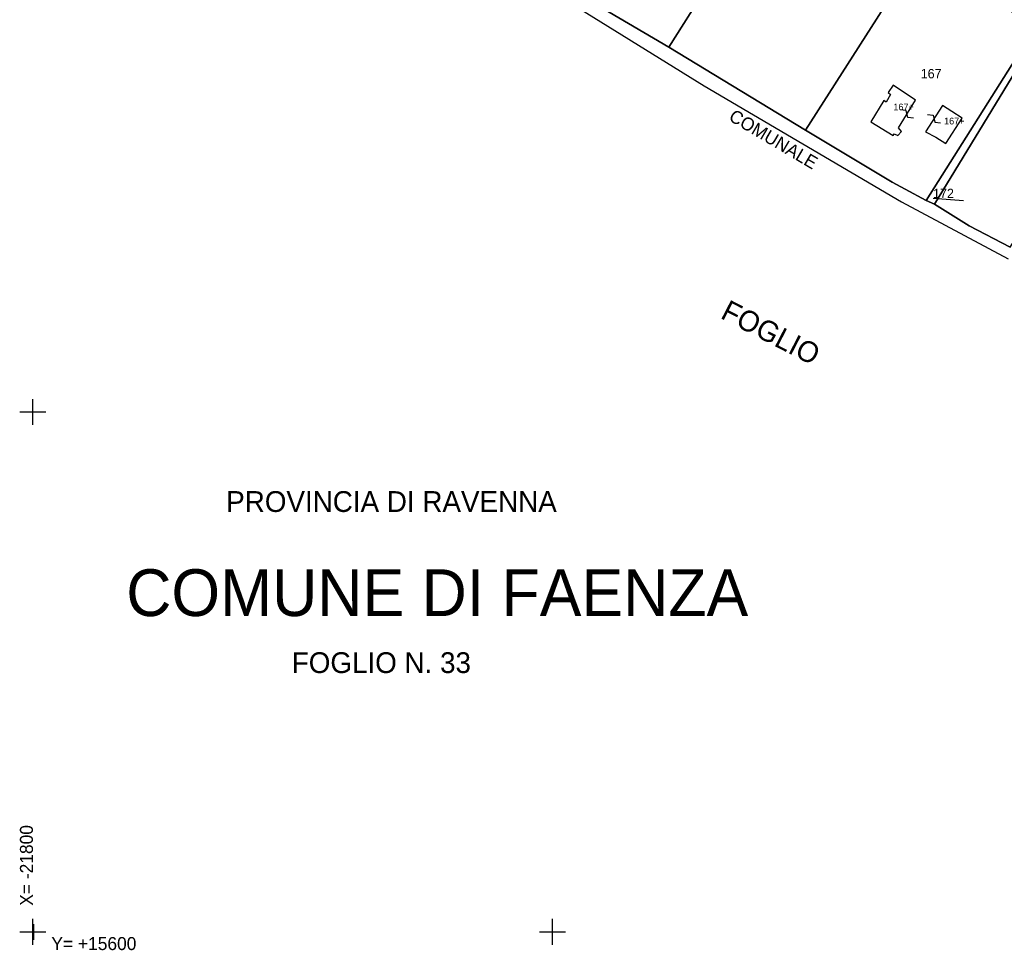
# Model space of a CAD drawing. Header units: metres. Extents: x 15595 to 16725, y -21807 to -20093.
# Tile 1 of 7: x 15595 to 15974, y -21807 to -21449. Entities that reach past the tile are written whole.
import ezdxf

# ---------------------------------------------------------------- set-up
doc = ezdxf.new("R2010")
doc.units = ezdxf.units.M
doc.linetypes.add('CONTINUA', pattern=[0])
doc.linetypes.add('FRECCETTA', pattern=[1, -1])
for name, color, linetype in [('CONFINE', 3, 'CONTINUA'), ('FABBRICATI', 1, 'CONTINUA'), ('PARTICELLE', 7, 'CONTINUA'), ('SIMBOLI', 6, 'CONTINUA'), ('STRADE', 8, 'CONTINUA'), ('TESTI', 3, 'CONTINUA')]:
    doc.layers.add(name, color=color, linetype=linetype)

# ---------------------------------------------------------------- blocks, each defined once
blk = doc.blocks.new('1', base_point=(5, 5))
at = {"layer": 'SIMBOLI'}
for p, q in [((5, 2), (5, 8)), ((2, 5), (8, 5))]:
    blk.add_line(p, q, dxfattribs=at)
blk = doc.blocks.new('3', base_point=(5, 5))
at = {"layer": 'SIMBOLI'}
for p, q in [((5, 0), (5, 10)), ((0, 5), (10, 5))]:
    blk.add_line(p, q, dxfattribs=at)
blk = doc.blocks.new('9', base_point=(5, 5))
at = {"layer": 'SIMBOLI'}
for p, q in [((2, 5), (4, 6)), ((4, 6), (6, 4)), ((6, 4), (8, 5))]:
    blk.add_line(p, q, dxfattribs=at)

msp = doc.modelspace()

# ---------------------------------------------------------------- linework, layer by layer
at = {"layer": 'CONFINE'}
msp.add_lwpolyline([(15801.403, -21439.069), (15858.258, -21474.435), (15934.314, -21519.141), (15975.246, -21541.109)], dxfattribs=at)
at = {"layer": 'FABBRICATI'}
for points in [[(15930.031, -21477.804), (15928.367, -21480.745), (15927.407, -21480.139), (15922.415, -21488.305), (15931.006, -21493.56), (15931.409, -21492.951), (15932.875, -21493.658), (15934.237, -21492.084), (15933.074, -21490.668), (15939.578, -21480.016), (15930.987, -21474.204), (15929.121, -21477.045), (15930.031, -21477.804)], [(15947.522, -21494.29), (15951.363, -21496.614), (15957.566, -21486.925), (15953.674, -21484.348), (15950.086, -21482.075), (15943.429, -21492.169), (15947.522, -21494.29)]]:
    msp.add_lwpolyline(points, close=True, dxfattribs=at)
at = {"layer": 'PARTICELLE', "color": 2, "linetype": 'FRECCETTA'}
msp.add_line((15946.384, -21517.701), (15958.176, -21518.55), dxfattribs=at)
at = {"layer": 'PARTICELLE'}
for points in [[(15886.713, -21393.316), (15965.632, -21270.357), (15890.425, -21215.77), (15807.77, -21353.761), (15793.284, -21382.733), (15794.96, -21383.217), (15786.15, -21412.778), (15778.928, -21408.703), (15773.351, -21417.838), (15775.119, -21418.646), (15844.657, -21459.563), (15886.713, -21393.316)], [(15897.266, -21491.492), (15929.59, -21440.817), (15939.876, -21424.382), (15886.713, -21393.316), (15844.657, -21459.563), (15897.266, -21491.492)], [(15930.62, -21511.547), (15935.724, -21514.274), (15943.708, -21518.668), (15985.965, -21451.762), (15980.81, -21448.618), (15977.02, -21446.306), (15973.331, -21444.235), (15939.876, -21424.382), (15929.59, -21440.817), (15897.266, -21491.492), (15930.62, -21511.547)], [(15946.992, -21520.03), (15987.896, -21452.919), (15985.965, -21451.762), (15943.708, -21518.668), (15946.992, -21520.03)], [(16018.649, -21509.703), (16036.199, -21481.871), (15987.896, -21452.919), (15946.992, -21520.03), (15960.284, -21528.418), (15976.048, -21536.568), (16000.317, -21498.421), (16018.649, -21509.703)]]:
    msp.add_lwpolyline(points, close=True, dxfattribs=at)
at = {"layer": 'STRADE'}
msp.add_lwpolyline([(15976.048, -21536.568), (15960.284, -21528.418), (15946.992, -21520.03), (15943.708, -21518.668), (15935.724, -21514.274), (15930.62, -21511.547), (15897.266, -21491.492), (15844.657, -21459.563), (15775.119, -21418.646), (15773.351, -21417.838), (15741.477, -21400.16), (15739.208, -21398.902), (15727.568, -21393.498), (15718.824, -21386.927), (15690.018, -21369.599), (15687.489, -21365.955), (15687.334, -21362.257), (15683.251, -21370.928), (15714.181, -21390.38), (15801.403, -21439.069), (15858.258, -21474.435), (15934.314, -21519.141), (15975.246, -21541.109)], dxfattribs=at)

# ---------------------------------------------------------------- block references
at = {"layer": 'SIMBOLI'}
for p, rotation in [((15936.326, -21485.342), 148.579), ((15946.758, -21487.122), 326.61)]:
    msp.add_blockref('9', p, dxfattribs=dict(at, rotation=rotation))
for name, p in [('3', (15600, -21600)), ('3', (15600, -21800)), ('3', (15800, -21800)), ('1', (15600.386, -21800.07))]:
    msp.add_blockref(name, p, dxfattribs=at)

# ---------------------------------------------------------------- texts
at = {"layer": 'FABBRICATI', "color": 7}
for p in [(15931.138, -21483.931), (15950.654, -21489.345)]:
    msp.add_text('167+', height=2.6, dxfattribs=at).set_placement(p)
at = {"layer": 'PARTICELLE', "color": 7}
for s, p in [('167', (15941.643, -21471.594)), ('172', (15946.384, -21517.701))]:
    msp.add_text(s, height=3.6, dxfattribs=at).set_placement(p)
at = {"layer": 'TESTI', "color": 3}
for s, height, rotation, p in [('COMUNALE', 5, 329.418, (15867.413, -21487.542)), ('FOGLIO                                50', 8, 332.741, (15864.206, -21563.701)), ('X= -21800', 5, 90.018, (15599.987, -21789.996))]:
    msp.add_text(s, height=height, rotation=rotation, dxfattribs=at).set_placement(p)
for s, height, p in [('PROVINCIA DI RAVENNA', 8, (15674.367, -21638.459)), ('COMUNE DI FAENZA', 18, (15635.9, -21678.526)), ('FOGLIO N. 33', 8, (15699.599, -21700.455)), ('Y= +15600', 5, (15607.083, -21807.065))]:
    msp.add_text(s, height=height, dxfattribs=at).set_placement(p)

doc.saveas('drawing.dxf')
